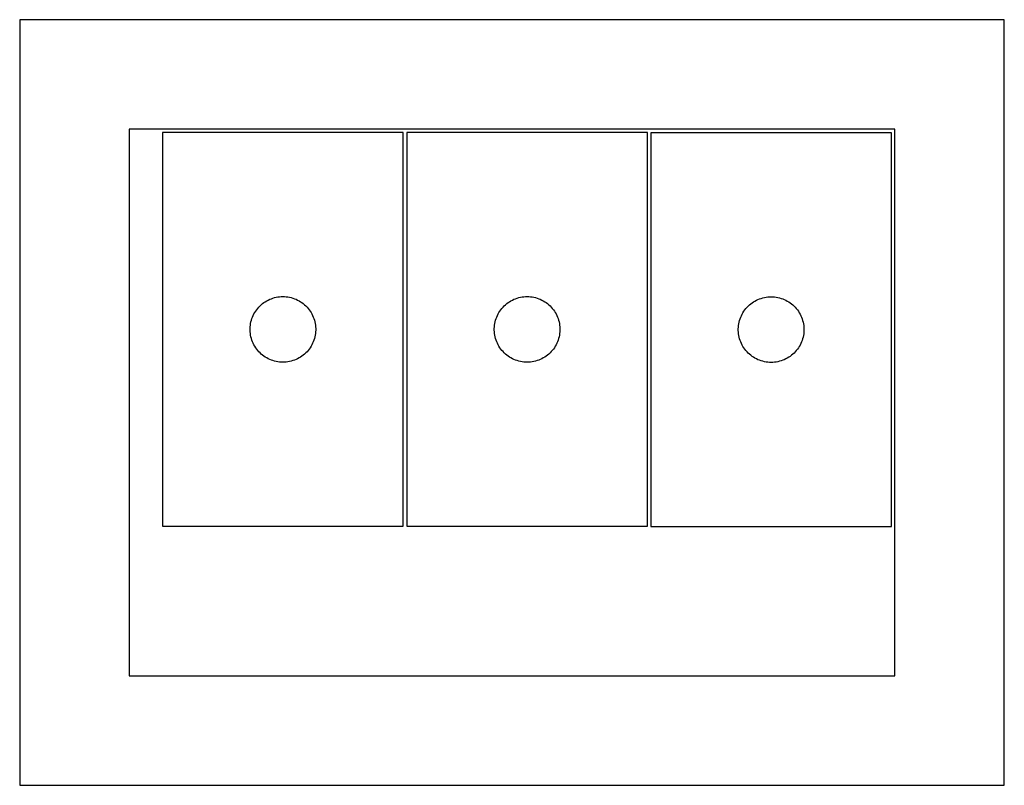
# Model space of a CAD drawing. Header units: millimetres. Extents: x 7 to 1493, y 7 to 2993.
# Tile 7 of 14: x 740 to 1190, y 1101 to 1451. Entities that reach past the tile are written whole.
import ezdxf

# ---------------------------------------------------------------- set-up
doc = ezdxf.new("R2010")
doc.units = ezdxf.units.MM
doc.layers.add('CUT', color=7, linetype='CONTINUOUS', true_color=0x000000)

msp = doc.modelspace()

# ---------------------------------------------------------------- linework, layer by layer
at = {"layer": 'CUT'}
for p, q in [((1190.208259, 1450.987483), (740.208259, 1450.987483)), ((740.208259, 1450.987483), (740.208259, 1100.987483)), ((1190.208259, 1100.987483), (1190.208259, 1450.987483)), ((1140.208259, 1400.987483), (790.208259, 1400.987483)), ((790.208259, 1400.987483), (790.208259, 1150.987483)), ((1140.208259, 1150.987483), (1140.208259, 1400.987483)), ((915.513497, 1399.411525), (805.513497, 1399.411525)), ((805.513497, 1399.411525), (805.513497, 1219.411525)), ((915.513497, 1219.411525), (915.513497, 1399.411525)), ((917.11568, 1399.416756), (917.11568, 1219.416756)), ((1027.11568, 1399.416756), (917.11568, 1399.416756)), ((1027.11568, 1219.416756), (1027.11568, 1399.416756)), ((1028.63573, 1399.313057), (1028.63573, 1219.313057)), ((1138.63573, 1399.313057), (1028.63573, 1399.313057)), ((1138.63573, 1219.313057), (1138.63573, 1399.313057)), ((853.80709, 1322.828831), (854.506688, 1323.156279)), ((854.506688, 1323.156279), (855.222216, 1323.447277)), ((855.222216, 1323.447277), (855.951775, 1323.701056)), ((855.951775, 1323.701056), (856.69343, 1323.916941)), ((856.69343, 1323.916941), (857.445216, 1324.09436)), ((857.445216, 1324.09436), (858.205138, 1324.232844)), ((858.205138, 1324.232844), (858.971182, 1324.332023)), ((858.971182, 1324.332023), (859.741316, 1324.391637)), ((859.741316, 1324.391637), (860.513497, 1324.411525)), ((860.513497, 1324.411525), (861.285678, 1324.391637)), ((861.285678, 1324.391637), (862.055812, 1324.332023)), ((862.055812, 1324.332023), (862.821856, 1324.232844)), ((862.821856, 1324.232844), (863.581778, 1324.09436)), ((863.581778, 1324.09436), (864.333564, 1323.916941)), ((864.333564, 1323.916941), (865.07522, 1323.701056)), ((865.07522, 1323.701056), (865.804778, 1323.447277)), ((865.804778, 1323.447277), (866.520306, 1323.156279)), ((866.520306, 1323.156279), (867.219904, 1322.828831)), ((965.409273, 1322.834062), (966.108872, 1323.161509)), ((966.108872, 1323.161509), (966.824399, 1323.452508)), ((966.824399, 1323.452508), (967.553958, 1323.706287)), ((967.553958, 1323.706287), (968.295613, 1323.922172)), ((968.295613, 1323.922172), (969.047399, 1324.099591)), ((969.047399, 1324.099591), (969.807321, 1324.238074)), ((969.807321, 1324.238074), (970.573365, 1324.337254)), ((970.573365, 1324.337254), (971.343499, 1324.396867)), ((971.343499, 1324.396867), (972.11568, 1324.416756)), ((972.11568, 1324.416756), (972.887861, 1324.396867)), ((972.887861, 1324.396867), (973.657995, 1324.337254)), ((973.657995, 1324.337254), (974.424039, 1324.238074)), ((974.424039, 1324.238074), (975.183961, 1324.099591)), ((975.183961, 1324.099591), (975.935747, 1323.922172)), ((975.935747, 1323.922172), (976.677403, 1323.706287)), ((976.677403, 1323.706287), (977.406961, 1323.452508)), ((977.406961, 1323.452508), (978.122489, 1323.161509)), ((978.122489, 1323.161509), (978.822087, 1322.834062)), ((1076.929323, 1322.730363), (1077.628922, 1323.057811)), ((1077.628922, 1323.057811), (1078.344449, 1323.348809)), ((1078.344449, 1323.348809), (1079.074008, 1323.602588)), ((1079.074008, 1323.602588), (1079.815663, 1323.818473)), ((1079.815663, 1323.818473), (1080.567449, 1323.995892)), ((1080.567449, 1323.995892), (1081.327372, 1324.134376)), ((1081.327372, 1324.134376), (1082.093415, 1324.233555)), ((1082.093415, 1324.233555), (1082.863549, 1324.293169)), ((1082.863549, 1324.293169), (1083.63573, 1324.313057)), ((1083.63573, 1324.313057), (1084.407912, 1324.293169)), ((1084.407912, 1324.293169), (1085.178045, 1324.233555)), ((1085.178045, 1324.233555), (1085.944089, 1324.134376)), ((1085.944089, 1324.134376), (1086.704011, 1323.995892)), ((1086.704011, 1323.995892), (1087.455797, 1323.818473)), ((1087.455797, 1323.818473), (1088.197453, 1323.602588)), ((1088.197453, 1323.602588), (1088.927011, 1323.348809)), ((1088.927011, 1323.348809), (1089.642539, 1323.057811)), ((1089.642539, 1323.057811), (1090.342137, 1322.730363)), ((848.515908, 1318.414739), (848.99529, 1319.020423)), ((848.99529, 1319.020423), (849.505217, 1319.600625)), ((849.505217, 1319.600625), (850.044335, 1320.153808)), ((850.044335, 1320.153808), (850.611215, 1320.678504)), ((850.611215, 1320.678504), (851.204355, 1321.173322)), ((851.204355, 1321.173322), (851.822181, 1321.63695)), ((851.822181, 1321.63695), (852.463054, 1322.068159)), ((852.463054, 1322.068159), (853.125276, 1322.465804)), ((853.125276, 1322.465804), (853.80709, 1322.828831)), ((867.219904, 1322.828831), (867.901718, 1322.465804)), ((867.901718, 1322.465804), (868.56394, 1322.068159)), ((868.56394, 1322.068159), (869.204814, 1321.63695)), ((869.204814, 1321.63695), (869.822639, 1321.173322)), ((869.822639, 1321.173322), (870.415779, 1320.678504)), ((870.415779, 1320.678504), (870.982659, 1320.153808)), ((870.982659, 1320.153808), (871.521778, 1319.600625)), ((871.521778, 1319.600625), (872.031704, 1319.020423)), ((872.031704, 1319.020423), (872.511086, 1318.414739)), ((960.118091, 1318.41997), (960.597473, 1319.025654)), ((960.597473, 1319.025654), (961.1074, 1319.605856)), ((961.1074, 1319.605856), (961.646518, 1320.159039)), ((961.646518, 1320.159039), (962.213398, 1320.683735)), ((962.213398, 1320.683735), (962.806538, 1321.178553)), ((962.806538, 1321.178553), (963.424364, 1321.642181)), ((963.424364, 1321.642181), (964.065237, 1322.073389)), ((964.065237, 1322.073389), (964.727459, 1322.471035)), ((964.727459, 1322.471035), (965.409273, 1322.834062)), ((978.822087, 1322.834062), (979.503901, 1322.471035)), ((979.503901, 1322.471035), (980.166123, 1322.073389)), ((980.166123, 1322.073389), (980.806997, 1321.642181)), ((980.806997, 1321.642181), (981.424822, 1321.178553)), ((981.424822, 1321.178553), (982.017962, 1320.683735)), ((982.017962, 1320.683735), (982.584842, 1320.159039)), ((982.584842, 1320.159039), (983.123961, 1319.605856)), ((983.123961, 1319.605856), (983.633887, 1319.025654)), ((983.633887, 1319.025654), (984.113269, 1318.41997)), ((1071.638142, 1318.316271), (1072.117524, 1318.921955)), ((1072.117524, 1318.921955), (1072.62745, 1319.502157)), ((1072.62745, 1319.502157), (1073.166568, 1320.05534)), ((1073.166568, 1320.05534), (1073.733448, 1320.580036)), ((1073.733448, 1320.580036), (1074.326588, 1321.074854)), ((1074.326588, 1321.074854), (1074.944414, 1321.538482)), ((1074.944414, 1321.538482), (1075.585287, 1321.969691)), ((1075.585287, 1321.969691), (1076.247509, 1322.367336)), ((1076.247509, 1322.367336), (1076.929323, 1322.730363)), ((1090.342137, 1322.730363), (1091.023951, 1322.367336)), ((1091.023951, 1322.367336), (1091.686173, 1321.969691)), ((1091.686173, 1321.969691), (1092.327047, 1321.538482)), ((1092.327047, 1321.538482), (1092.944872, 1321.074854)), ((1092.944872, 1321.074854), (1093.538012, 1320.580036)), ((1093.538012, 1320.580036), (1094.104893, 1320.05534)), ((1094.104893, 1320.05534), (1094.644011, 1319.502157)), ((1094.644011, 1319.502157), (1095.153937, 1318.921955)), ((1095.153937, 1318.921955), (1095.633319, 1318.316271)), ((846.111249, 1313.60381), (846.346159, 1314.339661)), ((846.346159, 1314.339661), (846.618638, 1315.062444)), ((846.618638, 1315.062444), (846.927963, 1315.770241)), ((846.927963, 1315.770241), (847.273315, 1316.461176)), ((847.273315, 1316.461176), (847.653778, 1317.133417)), ((847.653778, 1317.133417), (848.068342, 1317.785181)), ((848.068342, 1317.785181), (848.515908, 1318.414739)), ((872.511086, 1318.414739), (872.958652, 1317.785181)), ((872.958652, 1317.785181), (873.373216, 1317.133417)), ((873.373216, 1317.133417), (873.753679, 1316.461176)), ((873.753679, 1316.461176), (874.099031, 1315.770241)), ((874.099031, 1315.770241), (874.408357, 1315.062444)), ((874.408357, 1315.062444), (874.680835, 1314.339661)), ((874.680835, 1314.339661), (874.915745, 1313.60381)), ((957.713432, 1313.60904), (957.948342, 1314.344892)), ((957.948342, 1314.344892), (958.220821, 1315.067674)), ((958.220821, 1315.067674), (958.530146, 1315.775472)), ((958.530146, 1315.775472), (958.875498, 1316.466407)), ((958.875498, 1316.466407), (959.255961, 1317.138648)), ((959.255961, 1317.138648), (959.670525, 1317.790412)), ((959.670525, 1317.790412), (960.118091, 1318.41997)), ((984.113269, 1318.41997), (984.560835, 1317.790412)), ((984.560835, 1317.790412), (984.9754, 1317.138648)), ((984.9754, 1317.138648), (985.355862, 1316.466407)), ((985.355862, 1316.466407), (985.701214, 1315.775472)), ((985.701214, 1315.775472), (986.01054, 1315.067674)), ((986.01054, 1315.067674), (986.283019, 1314.344892)), ((986.283019, 1314.344892), (986.517928, 1313.60904)), ((1069.233482, 1313.505342), (1069.468392, 1314.241193)), ((1069.468392, 1314.241193), (1069.740871, 1314.963976)), ((1069.740871, 1314.963976), (1070.050196, 1315.671773)), ((1070.050196, 1315.671773), (1070.395548, 1316.362708)), ((1070.395548, 1316.362708), (1070.776011, 1317.034949)), ((1070.776011, 1317.034949), (1071.190575, 1317.686713)), ((1071.190575, 1317.686713), (1071.638142, 1318.316271)), ((1095.633319, 1318.316271), (1096.080885, 1317.686713)), ((1096.080885, 1317.686713), (1096.49545, 1317.034949)), ((1096.49545, 1317.034949), (1096.875912, 1316.362708)), ((1096.875912, 1316.362708), (1097.221264, 1315.671773)), ((1097.221264, 1315.671773), (1097.53059, 1314.963976)), ((1097.53059, 1314.963976), (1097.803069, 1314.241193)), ((1097.803069, 1314.241193), (1098.037978, 1313.505342)), ((845.51847, 1309.797744), (845.558234, 1310.569157)), ((845.51847, 1309.025306), (845.51847, 1309.797744)), ((845.558234, 1310.569157), (845.637657, 1311.337501)), ((845.637657, 1311.337501), (845.756528, 1312.100737)), ((845.756528, 1312.100737), (845.914531, 1312.856841)), ((845.914531, 1312.856841), (846.111249, 1313.60381)), ((874.915745, 1313.60381), (875.112463, 1312.856841)), ((875.112463, 1312.856841), (875.270466, 1312.100737)), ((875.270466, 1312.100737), (875.389337, 1311.337501)), ((875.389337, 1311.337501), (875.46876, 1310.569157)), ((875.46876, 1310.569157), (875.508524, 1309.797744)), ((875.508524, 1309.797744), (875.508524, 1309.025306)), ((957.120653, 1309.802975), (957.160417, 1310.574388)), ((957.120653, 1309.030537), (957.120653, 1309.802975)), ((957.160417, 1310.574388), (957.23984, 1311.342731)), ((957.23984, 1311.342731), (957.358711, 1312.105967)), ((957.358711, 1312.105967), (957.516715, 1312.862072)), ((957.516715, 1312.862072), (957.713432, 1313.60904)), ((986.517928, 1313.60904), (986.714646, 1312.862072)), ((986.714646, 1312.862072), (986.872649, 1312.105967)), ((986.872649, 1312.105967), (986.99152, 1311.342731)), ((986.99152, 1311.342731), (987.070943, 1310.574388)), ((987.070943, 1310.574388), (987.110707, 1309.802975)), ((987.110707, 1309.802975), (987.110707, 1309.030537)), ((1068.640703, 1309.699276), (1068.680467, 1310.470689)), ((1068.640703, 1308.926838), (1068.640703, 1309.699276)), ((1068.680467, 1310.470689), (1068.75989, 1311.239032)), ((1068.75989, 1311.239032), (1068.878761, 1312.002269)), ((1068.878761, 1312.002269), (1069.036765, 1312.758373)), ((1069.036765, 1312.758373), (1069.233482, 1313.505342)), ((1098.037978, 1313.505342), (1098.234696, 1312.758373)), ((1098.234696, 1312.758373), (1098.392699, 1312.002269)), ((1098.392699, 1312.002269), (1098.51157, 1311.239032)), ((1098.51157, 1311.239032), (1098.590993, 1310.470689)), ((1098.590993, 1310.470689), (1098.630757, 1309.699276)), ((1098.630757, 1309.699276), (1098.630757, 1308.926838)), ((845.558234, 1308.253893), (845.51847, 1309.025306)), ((845.637657, 1307.48555), (845.558234, 1308.253893)), ((845.756528, 1306.722314), (845.637657, 1307.48555)), ((845.914531, 1305.966209), (845.756528, 1306.722314)), ((846.111249, 1305.219241), (845.914531, 1305.966209)), ((846.346159, 1304.483389), (846.111249, 1305.219241)), ((874.915745, 1305.219241), (874.680835, 1304.483389)), ((875.112463, 1305.966209), (874.915745, 1305.219241)), ((875.270466, 1306.722314), (875.112463, 1305.966209)), ((875.389337, 1307.48555), (875.270466, 1306.722314)), ((875.46876, 1308.253893), (875.389337, 1307.48555)), ((875.508524, 1309.025306), (875.46876, 1308.253893)), ((957.160417, 1308.259124), (957.120653, 1309.030537)), ((957.23984, 1307.490781), (957.160417, 1308.259124)), ((957.358711, 1306.727545), (957.23984, 1307.490781)), ((957.516715, 1305.97144), (957.358711, 1306.727545)), ((957.713432, 1305.224471), (957.516715, 1305.97144)), ((957.948342, 1304.48862), (957.713432, 1305.224471)), ((986.517928, 1305.224471), (986.283019, 1304.48862)), ((986.714646, 1305.97144), (986.517928, 1305.224471)), ((986.872649, 1306.727545), (986.714646, 1305.97144)), ((986.99152, 1307.490781), (986.872649, 1306.727545)), ((987.070943, 1308.259124), (986.99152, 1307.490781)), ((987.110707, 1309.030537), (987.070943, 1308.259124)), ((1068.680467, 1308.155425), (1068.640703, 1308.926838)), ((1068.75989, 1307.387082), (1068.680467, 1308.155425)), ((1068.878761, 1306.623846), (1068.75989, 1307.387082)), ((1069.036765, 1305.867741), (1068.878761, 1306.623846)), ((1069.233482, 1305.120773), (1069.036765, 1305.867741)), ((1069.468392, 1304.384921), (1069.233482, 1305.120773)), ((1098.037978, 1305.120773), (1097.803069, 1304.384921)), ((1098.234696, 1305.867741), (1098.037978, 1305.120773)), ((1098.392699, 1306.623846), (1098.234696, 1305.867741)), ((1098.51157, 1307.387082), (1098.392699, 1306.623846)), ((1098.590993, 1308.155425), (1098.51157, 1307.387082)), ((1098.630757, 1308.926838), (1098.590993, 1308.155425)), ((846.618638, 1303.760607), (846.346159, 1304.483389)), ((846.927963, 1303.052809), (846.618638, 1303.760607)), ((847.273315, 1302.361874), (846.927963, 1303.052809)), ((847.653778, 1301.689633), (847.273315, 1302.361874)), ((848.068342, 1301.037869), (847.653778, 1301.689633)), ((848.515908, 1300.408311), (848.068342, 1301.037869)), ((872.958652, 1301.037869), (872.511086, 1300.408311)), ((873.373216, 1301.689633), (872.958652, 1301.037869)), ((873.753679, 1302.361874), (873.373216, 1301.689633)), ((874.099031, 1303.052809), (873.753679, 1302.361874)), ((874.408357, 1303.760607), (874.099031, 1303.052809)), ((874.680835, 1304.483389), (874.408357, 1303.760607)), ((958.220821, 1303.765837), (957.948342, 1304.48862)), ((958.530146, 1303.05804), (958.220821, 1303.765837)), ((958.875498, 1302.367105), (958.530146, 1303.05804)), ((959.255961, 1301.694864), (958.875498, 1302.367105)), ((959.670525, 1301.0431), (959.255961, 1301.694864)), ((960.118091, 1300.413542), (959.670525, 1301.0431)), ((984.560835, 1301.0431), (984.113269, 1300.413542)), ((984.9754, 1301.694864), (984.560835, 1301.0431)), ((985.355862, 1302.367105), (984.9754, 1301.694864)), ((985.701214, 1303.05804), (985.355862, 1302.367105)), ((986.01054, 1303.765837), (985.701214, 1303.05804)), ((986.283019, 1304.48862), (986.01054, 1303.765837)), ((1069.740871, 1303.662139), (1069.468392, 1304.384921)), ((1070.050196, 1302.954341), (1069.740871, 1303.662139)), ((1070.395548, 1302.263406), (1070.050196, 1302.954341)), ((1070.776011, 1301.591165), (1070.395548, 1302.263406)), ((1071.190575, 1300.939401), (1070.776011, 1301.591165)), ((1071.638142, 1300.309843), (1071.190575, 1300.939401)), ((1096.080885, 1300.939401), (1095.633319, 1300.309843)), ((1096.49545, 1301.591165), (1096.080885, 1300.939401)), ((1096.875912, 1302.263406), (1096.49545, 1301.591165)), ((1097.221264, 1302.954341), (1096.875912, 1302.263406)), ((1097.53059, 1303.662139), (1097.221264, 1302.954341)), ((1097.803069, 1304.384921), (1097.53059, 1303.662139)), ((848.99529, 1299.802628), (848.515908, 1300.408311)), ((849.505217, 1299.222425), (848.99529, 1299.802628)), ((850.044335, 1298.669242), (849.505217, 1299.222425)), ((850.611215, 1298.144546), (850.044335, 1298.669242)), ((851.204355, 1297.649728), (850.611215, 1298.144546)), ((851.822181, 1297.1861), (851.204355, 1297.649728)), ((852.463054, 1296.754892), (851.822181, 1297.1861)), ((853.125276, 1296.357247), (852.463054, 1296.754892)), ((853.80709, 1295.994219), (853.125276, 1296.357247)), ((867.901718, 1296.357247), (867.219904, 1295.994219)), ((868.56394, 1296.754892), (867.901718, 1296.357247)), ((869.204814, 1297.1861), (868.56394, 1296.754892)), ((869.822639, 1297.649728), (869.204814, 1297.1861)), ((870.415779, 1298.144546), (869.822639, 1297.649728)), ((870.982659, 1298.669242), (870.415779, 1298.144546)), ((871.521778, 1299.222425), (870.982659, 1298.669242)), ((872.031704, 1299.802628), (871.521778, 1299.222425)), ((872.511086, 1300.408311), (872.031704, 1299.802628)), ((960.597473, 1299.807858), (960.118091, 1300.413542)), ((961.1074, 1299.227656), (960.597473, 1299.807858)), ((961.646518, 1298.674473), (961.1074, 1299.227656)), ((962.213398, 1298.149777), (961.646518, 1298.674473)), ((962.806538, 1297.654959), (962.213398, 1298.149777)), ((963.424364, 1297.191331), (962.806538, 1297.654959)), ((964.065237, 1296.760122), (963.424364, 1297.191331)), ((964.727459, 1296.362477), (964.065237, 1296.760122)), ((965.409273, 1295.99945), (964.727459, 1296.362477)), ((979.503901, 1296.362477), (978.822087, 1295.99945)), ((980.166123, 1296.760122), (979.503901, 1296.362477)), ((980.806997, 1297.191331), (980.166123, 1296.760122)), ((981.424822, 1297.654959), (980.806997, 1297.191331)), ((982.017962, 1298.149777), (981.424822, 1297.654959)), ((982.584842, 1298.674473), (982.017962, 1298.149777)), ((983.123961, 1299.227656), (982.584842, 1298.674473)), ((983.633887, 1299.807858), (983.123961, 1299.227656)), ((984.113269, 1300.413542), (983.633887, 1299.807858)), ((1072.117524, 1299.704159), (1071.638142, 1300.309843)), ((1072.62745, 1299.123957), (1072.117524, 1299.704159)), ((1073.166568, 1298.570774), (1072.62745, 1299.123957)), ((1073.733448, 1298.046078), (1073.166568, 1298.570774)), ((1074.326588, 1297.55126), (1073.733448, 1298.046078)), ((1074.944414, 1297.087632), (1074.326588, 1297.55126)), ((1075.585287, 1296.656424), (1074.944414, 1297.087632)), ((1076.247509, 1296.258779), (1075.585287, 1296.656424)), ((1076.929323, 1295.895751), (1076.247509, 1296.258779)), ((1091.023951, 1296.258779), (1090.342137, 1295.895751)), ((1091.686173, 1296.656424), (1091.023951, 1296.258779)), ((1092.327047, 1297.087632), (1091.686173, 1296.656424)), ((1092.944872, 1297.55126), (1092.327047, 1297.087632)), ((1093.538012, 1298.046078), (1092.944872, 1297.55126)), ((1094.104893, 1298.570774), (1093.538012, 1298.046078)), ((1094.644011, 1299.123957), (1094.104893, 1298.570774)), ((1095.153937, 1299.704159), (1094.644011, 1299.123957)), ((1095.633319, 1300.309843), (1095.153937, 1299.704159)), ((854.506688, 1295.666772), (853.80709, 1295.994219)), ((855.222216, 1295.375773), (854.506688, 1295.666772)), ((855.951775, 1295.121994), (855.222216, 1295.375773)), ((856.69343, 1294.906109), (855.951775, 1295.121994)), ((857.445216, 1294.72869), (856.69343, 1294.906109)), ((858.205138, 1294.590207), (857.445216, 1294.72869)), ((858.971182, 1294.491027), (858.205138, 1294.590207)), ((859.741316, 1294.431414), (858.971182, 1294.491027)), ((860.513497, 1294.411525), (859.741316, 1294.431414)), ((861.285678, 1294.431414), (860.513497, 1294.411525)), ((862.055812, 1294.491027), (861.285678, 1294.431414)), ((862.821856, 1294.590207), (862.055812, 1294.491027)), ((863.581778, 1294.72869), (862.821856, 1294.590207)), ((864.333564, 1294.906109), (863.581778, 1294.72869)), ((865.07522, 1295.121994), (864.333564, 1294.906109)), ((865.804778, 1295.375773), (865.07522, 1295.121994)), ((866.520306, 1295.666772), (865.804778, 1295.375773)), ((867.219904, 1295.994219), (866.520306, 1295.666772)), ((966.108872, 1295.672002), (965.409273, 1295.99945)), ((966.824399, 1295.381004), (966.108872, 1295.672002)), ((967.553958, 1295.127225), (966.824399, 1295.381004)), ((968.295613, 1294.91134), (967.553958, 1295.127225)), ((969.047399, 1294.733921), (968.295613, 1294.91134)), ((969.807321, 1294.595437), (969.047399, 1294.733921)), ((970.573365, 1294.496258), (969.807321, 1294.595437)), ((971.343499, 1294.436645), (970.573365, 1294.496258)), ((972.11568, 1294.416756), (971.343499, 1294.436645)), ((972.887861, 1294.436645), (972.11568, 1294.416756)), ((973.657995, 1294.496258), (972.887861, 1294.436645)), ((974.424039, 1294.595437), (973.657995, 1294.496258)), ((975.183961, 1294.733921), (974.424039, 1294.595437)), ((975.935747, 1294.91134), (975.183961, 1294.733921)), ((976.677403, 1295.127225), (975.935747, 1294.91134)), ((977.406961, 1295.381004), (976.677403, 1295.127225)), ((978.122489, 1295.672002), (977.406961, 1295.381004)), ((978.822087, 1295.99945), (978.122489, 1295.672002)), ((1077.628922, 1295.568304), (1076.929323, 1295.895751)), ((1078.344449, 1295.277305), (1077.628922, 1295.568304)), ((1079.074008, 1295.023526), (1078.344449, 1295.277305)), ((1079.815663, 1294.807641), (1079.074008, 1295.023526)), ((1080.567449, 1294.630222), (1079.815663, 1294.807641)), ((1081.327372, 1294.491739), (1080.567449, 1294.630222)), ((1082.093415, 1294.392559), (1081.327372, 1294.491739)), ((1082.863549, 1294.332946), (1082.093415, 1294.392559)), ((1083.63573, 1294.313057), (1082.863549, 1294.332946)), ((1084.407912, 1294.332946), (1083.63573, 1294.313057)), ((1085.178045, 1294.392559), (1084.407912, 1294.332946)), ((1085.944089, 1294.491739), (1085.178045, 1294.392559)), ((1086.704011, 1294.630222), (1085.944089, 1294.491739)), ((1087.455797, 1294.807641), (1086.704011, 1294.630222)), ((1088.197453, 1295.023526), (1087.455797, 1294.807641)), ((1088.927011, 1295.277305), (1088.197453, 1295.023526)), ((1089.642539, 1295.568304), (1088.927011, 1295.277305)), ((1090.342137, 1295.895751), (1089.642539, 1295.568304)), ((805.513497, 1219.411525), (915.513497, 1219.411525)), ((917.11568, 1219.416756), (1027.11568, 1219.416756)), ((1028.63573, 1219.313057), (1138.63573, 1219.313057)), ((790.208259, 1150.987483), (1140.208259, 1150.987483)), ((740.208259, 1100.987483), (1190.208259, 1100.987483))]:
    msp.add_line(p, q, dxfattribs=at)

doc.saveas('drawing.dxf')
